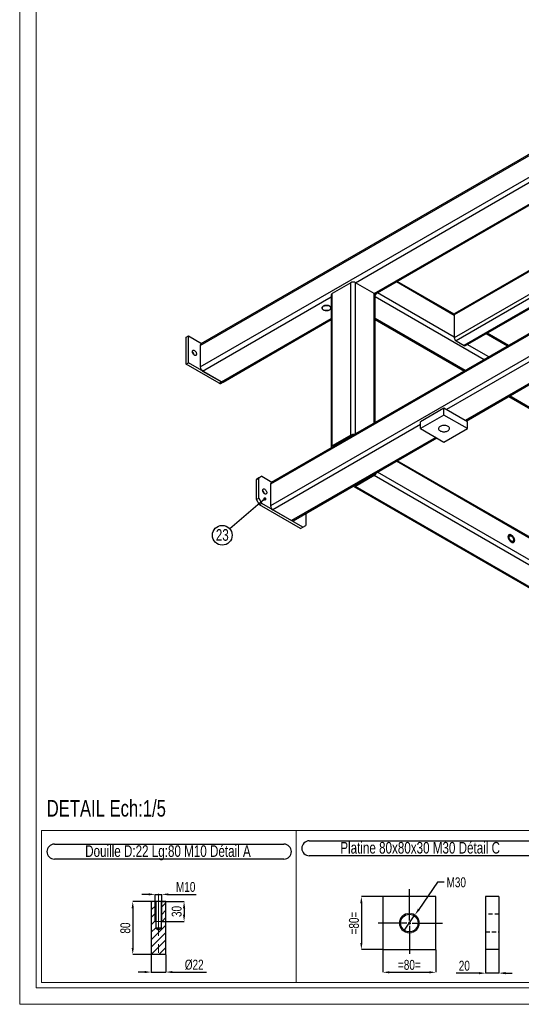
# Model space of a CAD drawing. Header units: millimetres. Extents: x 0 to 841, y 0 to 594.
# Tile 1 of 14: x 0 to 151, y 0 to 297. Entities that reach past the tile are written whole.
import ezdxf

# ---------------------------------------------------------------- set-up
doc = ezdxf.new("R2010")
doc.units = ezdxf.units.MM
doc.header["$PDSIZE"] = -1
doc.linetypes.add('CENTERX2', pattern=[20.32, 12.7, -2.54, 2.54, -2.54])
doc.linetypes.add('HIDDEN', pattern=[1.905, 1.27, -0.635])
for name, color, linetype in [('COTES', 1, 'Continuous'), ('NOTES', 6, 'Continuous'), ('TRAIT-FINS', 9, 'Continuous'), ('TRAIT-MIXTES', 3, 'CENTERX2'), ('TRAIT-TIRET', 2, 'HIDDEN')]:
    doc.layers.add(name, color=color, linetype=linetype)
doc.layers.add('TRAIT-FORT', color=4, linetype='Continuous', lineweight=25)
doc.styles.add('SLDTEXTSTYLE0', font='TXT', dxfattribs={"width": 0.75})
doc.dimstyles.new('SLDDIMSTYLE5', dxfattribs={"dimtxt": 0.18, "dimasz": 1, "dimexe": 0, "dimexo": 0.0625, "dimgap": 0, "dimtad": 0, "dimtih": 1, "dimtoh": 1, "dimdec": 0, "dimrnd": 1e-09, "dimzin": 0, "dimdsep": 46, "dimtxsty": 'Standard', "dimblk1": 'DOT', "dimblk2": 'DOT', "dimsah": 1, "dimcen": 0.09, "dimadec": 0, "dimazin": 0, "dimtfac": 1, "dimtdec": 0, "dimtofl": 0, "dimtmove": 0, "dimatfit": 3, "dimldrblk": 'DOT', "dimfxl": 1, "dimfrac": 2, "dimtolj": 1, "dimtzin": 0, "dimarcsym": 0})
doc.dimstyles.new('SLDDIMSTYLE7', dxfattribs={"dimtxt": 3, "dimasz": 2, "dimexe": 0, "dimexo": 0.0625, "dimgap": 0.75, "dimtad": 0, "dimtih": 1, "dimtoh": 1, "dimdec": 0, "dimlfac": 5, "dimrnd": 1e-09, "dimzin": 12, "dimdsep": 46, "dimtxsty": 'SLDTEXTSTYLE0', "dimblk1": 'NONE', "dimsah": 1, "dimcen": 0, "dimadec": 0, "dimazin": 3, "dimtfac": 1, "dimtdec": 0, "dimtmove": 0, "dimatfit": 3, "dimldrblk": 'NONE', "dimfxl": 1, "dimfrac": 2, "dimtolj": 1, "dimtzin": 12, "dimarcsym": 0})
doc.dimstyles.new('SLDDIMSTYLE8', dxfattribs={"dimtxt": 3, "dimasz": 2, "dimexe": 0, "dimexo": 0.0625, "dimgap": 0.75, "dimtad": 1, "dimdec": 0, "dimlfac": 5, "dimrnd": 1e-09, "dimzin": 12, "dimdsep": 46, "dimtxsty": 'SLDTEXTSTYLE0', "dimsah": 1, "dimcen": 0.09, "dimadec": 0, "dimazin": 3, "dimtfac": 1, "dimtdec": 0, "dimtofl": 0, "dimtmove": 0, "dimatfit": 3, "dimfxl": 1, "dimfrac": 2, "dimtolj": 1, "dimtzin": 12, "dimarcsym": 0})
doc.dimstyles.new('SLDDIMSTYLE9', dxfattribs={"dimtxt": 3, "dimasz": 2, "dimexe": 0, "dimexo": 0.0625, "dimgap": 0.75, "dimtad": 1, "dimdec": 0, "dimlfac": 5, "dimrnd": 1e-09, "dimzin": 12, "dimdsep": 46, "dimtxsty": 'SLDTEXTSTYLE0', "dimsah": 1, "dimcen": 0.09, "dimadec": 0, "dimazin": 3, "dimtfac": 1, "dimtdec": 0, "dimtmove": 0, "dimatfit": 0, "dimfxl": 1, "dimfrac": 2, "dimtolj": 1, "dimtzin": 12, "dimarcsym": 0})

# ---------------------------------------------------------------- blocks, each defined once
blk = doc.blocks.new('SW_NOTE_34')
at = {"layer": 'NOTES', "color": 0}
blk.add_circle((-2.27, -1.93), 2.98, dxfattribs=at)
at = {"layer": 'NOTES', "color": 0, "insert": (-2.26, -0.07), "char_height": 3.5, "attachment_point": 2, "style": 'SLDTEXTSTYLE0'}
blk.add_mtext('23', dxfattribs=at)
blk = doc.blocks.new('_Dot')
at = {"color": 0, "linetype": 'ByBlock', "lineweight": -2}
blk.add_line((-0.5, 0), (-1, 0), dxfattribs=at)
at = {"color": 0, "linetype": 'ByBlock', "const_width": 0.5}
blk.add_lwpolyline([(-0.25, 0, 1), (0.25, 0, 1)], format="xyb", close=True, dxfattribs=at)
blk = doc.blocks.new('_D_22')
at = {"layer": 'COTES', "color": 0, "lineweight": -2, "transparency": 16777216}
for p, q in [((126.05, 36.8), (120.41, 28.62)), ((128.05, 36.8), (126.05, 36.8)), ((115.87, 22.03), (119.27, 26.97))]:
    blk.add_line(p, q, dxfattribs=at)
at = {"layer": 'COTES', "color": 0, "transparency": 16777216}
blk.add_solid([(120.13, 28.81), (120.68, 28.43), (119.27, 26.97)], dxfattribs=at)
at = {"layer": 'Defpoints', "color": 0, "transparency": 16777216}
for p in [(119.27, 26.97), (115.87, 22.03)]:
    blk.add_point(p, dxfattribs=at)
at = {"layer": 'COTES', "color": 0, "transparency": 16777216, "insert": (128.8, 38.3), "char_height": 3, "attachment_point": 1, "style": 'SLDTEXTSTYLE0'}
blk.add_mtext('\\A1;M30', dxfattribs=at)
blk = doc.blocks.new('_None')
blk = doc.blocks.new('_D_23')
at = {"layer": 'COTES', "color": 0, "lineweight": -2, "transparency": 16777216}
for p, q in [((109.51, 32.5), (103.09, 32.5)), ((103.09, 30.5), (103.09, 18.5)), ((109.51, 16.5), (103.09, 16.5))]:
    blk.add_line(p, q, dxfattribs=at)
at = {"layer": 'COTES', "color": 0, "transparency": 16777216}
for points in [[(102.76, 30.5), (103.42, 30.5), (103.09, 32.5)], [(102.76, 18.5), (103.42, 18.5), (103.09, 16.5)]]:
    blk.add_solid(points, dxfattribs=at)
at = {"layer": 'Defpoints', "color": 0, "transparency": 16777216}
for p in [(109.57, 32.5), (103.09, 16.5), (109.57, 16.5)]:
    blk.add_point(p, dxfattribs=at)
at = {"layer": 'COTES', "color": 0, "transparency": 16777216, "insert": (99.34, 24.5), "char_height": 3, "attachment_point": 2, "rotation": 90, "style": 'SLDTEXTSTYLE0'}
blk.add_mtext('\\A1;=80=', dxfattribs=at)
blk = doc.blocks.new('_D_24')
at = {"layer": 'COTES', "color": 0, "lineweight": -2, "transparency": 16777216}
for p, q in [((109.57, 16.44), (109.57, 9.65)), ((125.57, 16.44), (125.57, 9.65)), ((111.57, 9.65), (123.57, 9.65))]:
    blk.add_line(p, q, dxfattribs=at)
at = {"layer": 'COTES', "color": 0, "transparency": 16777216}
for points in [[(111.57, 9.98), (111.57, 9.32), (109.57, 9.65)], [(123.57, 9.98), (123.57, 9.32), (125.57, 9.65)]]:
    blk.add_solid(points, dxfattribs=at)
at = {"layer": 'Defpoints', "color": 0, "transparency": 16777216}
for p in [(109.57, 16.5), (125.57, 16.5), (125.57, 9.65)]:
    blk.add_point(p, dxfattribs=at)
at = {"layer": 'COTES', "color": 0, "transparency": 16777216, "insert": (117.57, 13.4), "char_height": 3, "attachment_point": 2, "style": 'SLDTEXTSTYLE0'}
blk.add_mtext('\\A1;=80=', dxfattribs=at)
blk = doc.blocks.new('SW_NOTE_35')
at = {"layer": 'NOTES', "color": 0}
for p, q in [((-0.04, 4.86), (67.29, 4.86)), ((67.29, 0.34), (-0.04, 0.34))]:
    blk.add_line(p, q, dxfattribs=at)
for centre, start, end in [((-0.04, 2.6), 90, 270), ((67.29, 2.6), 270, 90)]:
    blk.add_arc(centre, 2.26, start, end, dxfattribs=at)
at = {"layer": 'NOTES', "color": 0, "insert": (33.41, 4.51), "char_height": 3.5, "attachment_point": 2, "style": 'SLDTEXTSTYLE0'}
blk.add_mtext('Platine 80x80x30 M30 Détail C', dxfattribs=at)
blk = doc.blocks.new('SW_CENTERMARKSYMBOL_8')
at = {"layer": 'TRAIT-MIXTES', "color": 0}
for p, q in [((0, 0.8), (0, 10.19)), ((-0.8, 0), (-9.39, 0)), ((0, 0), (-0.4, 0)), ((0, 0), (0, 0.4)), ((0, 0), (0, -0.4)), ((0, 0), (0.4, 0)), ((0.8, 0), (9.97, 0)), ((0, -0.8), (0, -9.25))]:
    blk.add_line(p, q, dxfattribs=at)
blk = doc.blocks.new('_D_25')
at = {"layer": 'COTES', "color": 0, "lineweight": -2, "transparency": 16777216}
for p, q in [((38.9, 33.16), (36.9, 33.16)), ((40.9, 25.07), (40.9, 33.16)), ((40.9, 33.16), (42.9, 33.16)), ((42.9, 25.07), (42.9, 33.16)), ((44.9, 33.16), (53.27, 33.16))]:
    blk.add_line(p, q, dxfattribs=at)
at = {"layer": 'COTES', "color": 0, "transparency": 16777216}
for points in [[(38.9, 33.49), (38.9, 32.83), (40.9, 33.16)], [(44.9, 33.49), (44.9, 32.83), (42.9, 33.16)]]:
    blk.add_solid(points, dxfattribs=at)
at = {"layer": 'Defpoints', "color": 0, "transparency": 16777216}
for p in [(42.9, 33.16), (40.9, 25), (42.9, 25)]:
    blk.add_point(p, dxfattribs=at)
at = {"layer": 'COTES', "color": 0, "transparency": 16777216, "insert": (50.09, 36.91), "char_height": 3, "attachment_point": 2, "style": 'SLDTEXTSTYLE0'}
blk.add_mtext('\\A1;M10', dxfattribs=at)
blk = doc.blocks.new('_D_26')
at = {"layer": 'COTES', "color": 0, "lineweight": -2, "transparency": 16777216}
for p, q in [((42.96, 31), (49.6, 31)), ((49.6, 29), (49.6, 27)), ((42.96, 25), (49.6, 25))]:
    blk.add_line(p, q, dxfattribs=at)
at = {"layer": 'COTES', "color": 0, "transparency": 16777216}
for points in [[(49.27, 29), (49.93, 29), (49.6, 31)], [(49.27, 27), (49.93, 27), (49.6, 25)]]:
    blk.add_solid(points, dxfattribs=at)
at = {"layer": 'Defpoints', "color": 0, "transparency": 16777216}
for p in [(42.9, 31), (42.9, 25), (49.6, 25)]:
    blk.add_point(p, dxfattribs=at)
at = {"layer": 'COTES', "color": 0, "transparency": 16777216, "insert": (45.85, 28), "char_height": 3, "attachment_point": 2, "rotation": 90, "style": 'SLDTEXTSTYLE0'}
blk.add_mtext('\\A1;30', dxfattribs=at)
blk = doc.blocks.new('_D_27')
at = {"layer": 'COTES', "color": 0, "lineweight": -2, "transparency": 16777216}
for p, q in [((39.64, 31), (34.11, 31)), ((34.11, 29), (34.11, 17)), ((39.64, 15), (34.11, 15))]:
    blk.add_line(p, q, dxfattribs=at)
at = {"layer": 'COTES', "color": 0, "transparency": 16777216}
for points in [[(33.78, 29), (34.44, 29), (34.11, 31)], [(33.78, 17), (34.44, 17), (34.11, 15)]]:
    blk.add_solid(points, dxfattribs=at)
at = {"layer": 'Defpoints', "color": 0, "transparency": 16777216}
for p in [(39.7, 31), (34.11, 15), (39.7, 15)]:
    blk.add_point(p, dxfattribs=at)
at = {"layer": 'COTES', "color": 0, "transparency": 16777216, "insert": (30.36, 23), "char_height": 3, "attachment_point": 2, "rotation": 90, "style": 'SLDTEXTSTYLE0'}
blk.add_mtext('\\A1;80', dxfattribs=at)
blk = doc.blocks.new('_D_28')
at = {"layer": 'COTES', "color": 0, "lineweight": -2, "transparency": 16777216}
for p, q in [((39.7, 14.94), (39.7, 9.72)), ((44.1, 14.94), (44.1, 9.72)), ((37.7, 9.72), (35.7, 9.72)), ((39.7, 9.72), (44.1, 9.72)), ((46.1, 9.72), (56.41, 9.72))]:
    blk.add_line(p, q, dxfattribs=at)
at = {"layer": 'COTES', "color": 0, "transparency": 16777216}
for points in [[(37.7, 10.06), (37.7, 9.39), (39.7, 9.72)], [(46.1, 10.06), (46.1, 9.39), (44.1, 9.72)]]:
    blk.add_solid(points, dxfattribs=at)
at = {"layer": 'Defpoints', "color": 0, "transparency": 16777216}
for p in [(39.7, 15), (44.1, 15), (39.7, 9.72)]:
    blk.add_point(p, dxfattribs=at)
at = {"layer": 'COTES', "color": 0, "transparency": 16777216, "insert": (52.66, 13.47), "char_height": 3, "attachment_point": 2, "style": 'SLDTEXTSTYLE0'}
blk.add_mtext('\\A1;%%c22', dxfattribs=at)
blk = doc.blocks.new('SW_NOTE_36')
at = {"layer": 'NOTES', "color": 0}
for p, q in [((-0.02, 4.86), (69.2, 4.86)), ((69.2, 0.34), (-0.02, 0.34))]:
    blk.add_line(p, q, dxfattribs=at)
for centre, start, end in [((-0.02, 2.6), 90, 270), ((69.2, 2.6), 270, 90)]:
    blk.add_arc(centre, 2.26, start, end, dxfattribs=at)
at = {"layer": 'NOTES', "color": 0, "insert": (34.23, 4.51), "char_height": 3.5, "attachment_point": 2, "style": 'SLDTEXTSTYLE0'}
blk.add_mtext('Douille D:22 Lg:80 M10 Détail A', dxfattribs=at)
blk = doc.blocks.new('_D_29')
at = {"layer": 'COTES', "color": 0, "lineweight": -2, "transparency": 16777216}
for p, q in [((140.59, 16.44), (140.59, 9.4)), ((144.59, 16.44), (144.59, 9.4)), ((138.59, 9.4), (131.72, 9.4)), ((144.59, 9.4), (140.59, 9.4)), ((146.59, 9.4), (148.59, 9.4))]:
    blk.add_line(p, q, dxfattribs=at)
at = {"layer": 'COTES', "color": 0, "transparency": 16777216}
for points in [[(138.59, 9.73), (138.59, 9.06), (140.59, 9.4)], [(146.59, 9.73), (146.59, 9.06), (144.59, 9.4)]]:
    blk.add_solid(points, dxfattribs=at)
at = {"layer": 'Defpoints', "color": 0, "transparency": 16777216}
for p in [(140.59, 16.5), (144.59, 16.5), (140.59, 9.4)]:
    blk.add_point(p, dxfattribs=at)
at = {"layer": 'COTES', "color": 0, "transparency": 16777216, "insert": (134.16, 13.15), "char_height": 3, "attachment_point": 2, "style": 'SLDTEXTSTYLE0'}
blk.add_mtext('\\A1;20', dxfattribs=at)

msp = doc.modelspace()

# ---------------------------------------------------------------- hatches: boundary and pattern name
at = {"layer": 'TRAIT-FINS'}
h = msp.add_hatch(dxfattribs=at)
h.set_pattern_fill('ANSI31', color=256, scale=0.5, angle=3e-322, style=0)
h.paths.add_polyline_path([(41.047794, 31.004256), (39.697794, 31.004256), (39.697794, 15.004256), (44.097794, 15.004256), (44.097794, 31.004256), (42.747794, 31.004256), (42.747794, 23.004256), (41.897794, 22.493524), (41.047794, 23.004256)], flags=0)

# ---------------------------------------------------------------- linework, layer by layer
at = {"lineweight": 18}
for p, q in [((0, 594), (0, 0)), ((5, 589), (5, 5)), ((6.574425, 6.610636), (6.574425, 52.420635)), ((6.574425, 52.420635), (83.439833, 52.420635)), ((83.439833, 6.610636), (83.439833, 52.420635)), ((83.439833, 6.610636), (83.439833, 52.420635)), ((83.439833, 52.420635), (158.540041, 52.420635)), ((6.574425, 6.610636), (83.439833, 6.610636)), ((83.439833, 6.610636), (158.540041, 6.610636)), ((836, 5), (5, 5)), ((841, 0), (0, 0))]:
    msp.add_line(p, q, dxfattribs=at)
at = {"layer": 'TRAIT-FINS', "lineweight": 18}
for p, q in [((40.897794, 31.004256), (42.897794, 31.004256)), ((40.897794, 31.004256), (40.897794, 25.004256)), ((42.897794, 31.004256), (42.897794, 25.004256)), ((40.897794, 25.004256), (42.897794, 25.004256))]:
    msp.add_line(p, q, dxfattribs=at)
msp.add_circle((117.571145, 24.500463), 3, dxfattribs=at)
at = {"layer": 'TRAIT-FORT', "lineweight": 25}
for p, q in [((54.485337, 198.770583), (176.638033, 269.287833)), ((176.845181, 269.745678), (54.692484, 199.228428)), ((54.485337, 192.238256), (176.638033, 262.755507)), ((101.331161, 217.648826), (157.125985, 249.858492)), ((106.988015, 214.383194), (159.411131, 244.646414)), ((107.217378, 214.177473), (159.529435, 244.376581)), ((166.516078, 228.441088), (131.118034, 208.006233)), ((166.427315, 228.643542), (131.273395, 208.349616)), ((168.94444, 222.902355), (131.118034, 201.065636)), ((169.37294, 221.925011), (131.648364, 200.147077)), ((181.941334, 218.253535), (75.69854, 156.920876)), ((182.148482, 218.71138), (75.905688, 157.37872)), ((99.916947, 217.648826), (94.260093, 214.383194)), ((99.916947, 171.718405), (99.916947, 217.648826)), ((106.988015, 214.383194), (101.331161, 217.648826)), ((101.331161, 172.056534), (101.331161, 217.648826)), ((131.118034, 207.802097), (113.64587, 217.888563)), ((131.13091, 208.132926), (113.938845, 218.057694)), ((170.372691, 219.644727), (134.123238, 198.718363)), ((134.498208, 198.681232), (170.461419, 219.442352)), ((93.9672, 213.974989), (93.9672, 168.044569)), ((94.260093, 168.452773), (94.260093, 214.383194)), ((106.988015, 175.322166), (106.988015, 214.383194)), ((107.280909, 175.49125), (107.280909, 213.974989)), ((131.118034, 201.269771), (107.988097, 214.6224)), ((55.192444, 191.013511), (93.9672, 213.397702)), ((181.941334, 211.721209), (75.69854, 150.388549)), ((140.112416, 194.444476), (107.280909, 213.397702)), ((131.118034, 208.006233), (131.118034, 201.065636)), ((60.849298, 187.747879), (93.9672, 206.866437)), ((61.349257, 187.698371), (93.9672, 206.528308)), ((134.455562, 191.178843), (107.280909, 206.866437)), ((107.280909, 206.528308), (134.162702, 191.009779)), ((173.986383, 205.495964), (128.731549, 179.370904)), ((147.184518, 198.527114), (140.707878, 202.265998)), ((147.477493, 198.696244), (141.000853, 202.435129)), ((50.242696, 201.21994), (50.949803, 201.628144)), ((50.242696, 193.054532), (50.242696, 201.21994)), ((50.949803, 193.462736), (50.949803, 201.628144)), ((50.949803, 201.628144), (54.899584, 199.347984)), ((131.648364, 200.147077), (134.123238, 198.718363)), ((178.58229, 201.61786), (134.388403, 176.105272)), ((134.681263, 175.936208), (178.875149, 201.448795)), ((141.526745, 195.26095), (135.050104, 198.999835)), ((54.485337, 198.770583), (54.485337, 192.238256)), ((50.242696, 193.054532), (50.949803, 193.462736)), ((60.142191, 187.339675), (50.242696, 193.054532)), ((60.849298, 187.747879), (50.949803, 193.462736)), ((55.192444, 191.013511), (60.849298, 187.747879)), ((60.142191, 187.339675), (60.849298, 187.747879)), ((60.64215, 187.290167), (61.349257, 187.698371)), ((147.477493, 183.323314), (198.26545, 154.004051)), ((198.26545, 154.342179), (147.770352, 183.492378)), ((128.024442, 179.779108), (120.953374, 175.697068)), ((128.024442, 177.737756), (128.024442, 179.779108)), ((135.09551, 175.697068), (128.024442, 179.779108)), ((128.024442, 177.737756), (120.953374, 173.655716)), ((120.953374, 173.655716), (120.953374, 175.697068)), ((135.09551, 173.655716), (128.024442, 177.737756)), ((135.09551, 173.655716), (135.09551, 175.697068)), ((120.953374, 174.88066), (76.405647, 149.163804)), ((120.953374, 173.655716), (128.024442, 169.573675)), ((128.024442, 169.573675), (135.09551, 173.655716)), ((125.549281, 171.002555), (82.062501, 145.898172)), ((82.562461, 145.848664), (125.842141, 170.833491)), ((99.916947, 171.718405), (94.260093, 168.452773)), ((100.270501, 171.514303), (94.613647, 168.248671)), ((100.270501, 171.444228), (100.270501, 171.514303)), ((94.613647, 168.178595), (94.613647, 168.248671)), ((173.102499, 129.469153), (113.64587, 163.792734)), ((173.166027, 129.77074), (113.938845, 163.961865)), ((173.102499, 122.936826), (107.988097, 160.526571)), ((71.4559, 158.349557), (72.339783, 158.859978)), ((72.163006, 158.757761), (71.4559, 158.349557)), ((71.4559, 152.225501), (71.4559, 158.349557)), ((73.04689, 159.268182), (72.163006, 158.757761)), ((72.163006, 152.633705), (72.163006, 158.757761)), ((72.339783, 158.859978), (73.04689, 159.268182)), ((73.04689, 159.268182), (76.112787, 157.498277)), ((101.331161, 156.613595), (106.988015, 159.879227)), ((106.988015, 159.470957), (101.331161, 156.205324)), ((106.988991, 159.879792), (106.928356, 159.914796)), ((244.873838, 79.871166), (106.988015, 159.470957)), ((75.69854, 156.920876), (75.69854, 150.388549)), ((100.831202, 156.155816), (238.924124, 76.436469)), ((101.331219, 156.613628), (101.270582, 156.648632)), ((239.216983, 76.605533), (101.331161, 156.205324)), ((71.4559, 152.225501), (72.163006, 152.633705)), ((72.339783, 150.694569), (71.4559, 152.225501)), ((72.163006, 152.633705), (73.04689, 151.102774)), ((73.04689, 151.102774), (72.339783, 150.694569)), ((84.714152, 143.550998), (72.339783, 150.694569)), ((85.421258, 143.959203), (73.04689, 151.102774)), ((76.405647, 149.163804), (82.062501, 145.898172)), ((86.305142, 148.009268), (86.305142, 144.469623)), ((84.714152, 143.550998), (85.421258, 143.959203)), ((85.421258, 143.959203), (86.305142, 144.469623)), ((39.697794, 31.004256), (39.697794, 15.004256)), ((41.047794, 31.004256), (39.697794, 31.004256)), ((41.047794, 31.004256), (41.047794, 23.004256)), ((42.747794, 31.004256), (41.047794, 31.004256)), ((42.747794, 23.004256), (42.747794, 31.004256)), ((44.097794, 31.004256), (42.747794, 31.004256)), ((44.097794, 15.004256), (44.097794, 31.004256)), ((109.571145, 32.500463), (109.571145, 16.500463)), ((125.571145, 32.500463), (109.571145, 32.500463)), ((125.571145, 16.500463), (125.571145, 32.500463)), ((140.593763, 32.500463), (140.593763, 16.500463)), ((144.593763, 32.500463), (140.593763, 32.500463)), ((144.593763, 32.500463), (144.593763, 16.500463)), ((41.047794, 23.004256), (41.897794, 22.493524)), ((42.747794, 23.004256), (41.047794, 23.004256)), ((41.897794, 22.493524), (42.747794, 23.004256)), ((44.097794, 15.004256), (39.697794, 15.004256)), ((109.571145, 16.500463), (125.571145, 16.500463)), ((144.593763, 16.500463), (140.593763, 16.500463))]:
    msp.add_line(p, q, dxfattribs=at)
at = {"layer": 'TRAIT-FORT', "lineweight": 25, "flags": 128}
for points in [[(93.571813, 209.473876), (93.382583, 209.382676), (93.168184, 209.312447), (92.935509, 209.265446), (92.692036, 209.243184), (92.44559, 209.246377), (92.204092, 209.274923), (91.975304, 209.327902), (91.76658, 209.403614), (91.584628, 209.499623), (91.435296, 209.612846), (91.323383, 209.739641), (91.252488, 209.875935), (91.224888, 210.017346), (91.24147, 210.15933), (91.301702, 210.297323), (91.403647, 210.426889), (91.54403, 210.543865), (91.718337, 210.644491), (91.920968, 210.725532), (92.145408, 210.784384), (92.384444, 210.819155), (92.630394, 210.828728), (92.875352, 210.812795), (93.111445, 210.771867), (93.331085, 210.707262), (93.527213, 210.621054), (93.693525, 210.516015), (93.824675, 210.395521), (93.916449, 210.263445), (93.965896, 210.124031), (93.9672, 210.117072)], [(93.571813, 210.596438), (93.382583, 210.687638), (93.168184, 210.757867), (92.935509, 210.804868), (92.692036, 210.82713), (92.44559, 210.823937), (92.204092, 210.795391), (91.975304, 210.742412), (91.76658, 210.6667), (91.584628, 210.570691), (91.435296, 210.457468), (91.323383, 210.330673), (91.252488, 210.194379), (91.224888, 210.052968), (91.24147, 209.910984), (91.301702, 209.772991), (91.403647, 209.643425), (91.54403, 209.526449), (91.718337, 209.425823), (91.920968, 209.344782), (92.145408, 209.28593), (92.384444, 209.251159), (92.630394, 209.241586), (92.875352, 209.257519), (93.111445, 209.298447), (93.331085, 209.363052), (93.527213, 209.44926), (93.693525, 209.554299), (93.824675, 209.674793), (93.916449, 209.806869), (93.965896, 209.946283), (93.9672, 209.953242)], [(53.336288, 196.167751), (53.320776, 196.017721), (53.275016, 195.893125), (53.201303, 195.800209), (53.103334, 195.743635), (52.986022, 195.726238), (52.855248, 195.74889), (52.71757, 195.810456), (52.579892, 195.907849), (52.449118, 196.036185), (52.331805, 196.189029), (52.233836, 196.358716), (52.160124, 196.536738), (52.114364, 196.714168), (52.098851, 196.882108), (52.114364, 197.032138), (52.160124, 197.156735), (52.233836, 197.24965), (52.331805, 197.306224), (52.449118, 197.323622), (52.579892, 197.300969), (52.71757, 197.239403), (52.855248, 197.14201), (52.986022, 197.013674), (53.103334, 196.86083), (53.201303, 196.691143), (53.275016, 196.513121), (53.320776, 196.335692), (53.336288, 196.167751)], [(126.853296, 174.331804), (126.676505, 174.211302), (126.536482, 174.075646), (126.437047, 173.928535), (126.380911, 173.773982), (126.369607, 173.616204), (126.403442, 173.459503), (126.481494, 173.308154), (126.601634, 173.166286), (126.760584, 173.037768), (126.954009, 172.926106), (127.176632, 172.834346), (127.422382, 172.764991), (127.684554, 172.719933), (127.955998, 172.7004), (128.229308, 172.706926), (128.49703, 172.739332), (128.751861, 172.796735), (128.986851, 172.877568), (129.195588, 172.979628), (129.372379, 173.100129), (129.512402, 173.235786), (129.611838, 173.382897), (129.667973, 173.537449), (129.679277, 173.695228), (129.645442, 173.851929), (129.56739, 174.003278), (129.44725, 174.145146), (129.2883, 174.273664), (129.094875, 174.385326), (128.872252, 174.477085), (128.626502, 174.546441), (128.36433, 174.591499), (128.092887, 174.611032), (127.819576, 174.604506), (127.551854, 174.5721), (127.297023, 174.514697), (127.062034, 174.433863), (126.853296, 174.331804)], [(73.930773, 155.389696), (74.068451, 155.292303), (74.199225, 155.163967), (74.316538, 155.011123), (74.414507, 154.841436), (74.488219, 154.663414), (74.533979, 154.485984), (74.549492, 154.318044), (74.533979, 154.168014), (74.488219, 154.043417), (74.414507, 153.950502), (74.316538, 153.893928), (74.199225, 153.87653), (74.068451, 153.899183), (73.930773, 153.960749), (73.793095, 154.058142), (73.662321, 154.186478), (73.545009, 154.339322), (73.44704, 154.509009), (73.373327, 154.687031), (73.327567, 154.864461), (73.312055, 155.032401), (73.327567, 155.182431), (73.373327, 155.307028), (73.44704, 155.399943), (73.545009, 155.456517), (73.662321, 155.473915), (73.793095, 155.451262), (73.930773, 155.389696)], [(148.353762, 141.561841), (148.183228, 141.642041), (148.018502, 141.683013), (147.865192, 141.683363), (147.72852, 141.643079), (147.61314, 141.563533), (147.522981, 141.447433), (147.461113, 141.298734), (147.429643, 141.122499), (147.429643, 140.924729), (147.461113, 140.712159), (147.522981, 140.492029), (147.61314, 140.271834), (147.72852, 140.059073), (147.865192, 139.860991), (148.018502, 139.684334), (148.183228, 139.535117), (148.353762, 139.418422), (148.524296, 139.338223), (148.689022, 139.29725), (148.842332, 139.2969), (148.979004, 139.337184), (149.094384, 139.41673), (149.184543, 139.53283), (149.246411, 139.681529), (149.277881, 139.857764), (149.277881, 140.055534), (149.246411, 140.268104), (149.184543, 140.488234), (149.094384, 140.708429), (148.979004, 140.92119), (148.842332, 141.119272), (148.689022, 141.29593), (148.524296, 141.445146), (148.353762, 141.561841)], [(148.353762, 141.561841), (148.524296, 141.445146), (148.689022, 141.29593), (148.842332, 141.119272), (148.979004, 140.92119), (149.094384, 140.708429), (149.184543, 140.488234), (149.246411, 140.268104), (149.277881, 140.055534), (149.277881, 139.857764), (149.246411, 139.681529), (149.184543, 139.53283), (149.094384, 139.41673), (148.979004, 139.337184), (148.842332, 139.2969), (148.689022, 139.29725), (148.524296, 139.338223), (148.353762, 139.418422), (148.183228, 139.535117), (148.018502, 139.684334), (147.865192, 139.860991), (147.72852, 140.059073), (147.61314, 140.271834), (147.522981, 140.492029), (147.461113, 140.712159), (147.429643, 140.924729), (147.429643, 141.122499), (147.461113, 141.298734), (147.522981, 141.447433), (147.61314, 141.563533), (147.72852, 141.643079), (147.865192, 141.683363), (148.018502, 141.683013), (148.183228, 141.642041), (148.353762, 141.561841)], [(148.353762, 141.255639), (148.496269, 141.155474), (148.632112, 141.024199), (148.75494, 140.867951), (148.859009, 140.694038), (148.939453, 140.510589), (148.992511, 140.326184), (149.015702, 140.149445), (149.007942, 139.988636), (148.969592, 139.851277), (148.902447, 139.74379), (148.809647, 139.6712), (148.695529, 139.636903), (148.565431, 139.642502), (148.425435, 139.687736), (148.282089, 139.770488), (148.142093, 139.88689), (148.011995, 140.031499), (147.897877, 140.197554), (147.805077, 140.377288), (147.737932, 140.5623), (147.699582, 140.743936), (147.691822, 140.913705), (147.715013, 141.063669), (147.768071, 141.186814), (147.848515, 141.277383), (147.952584, 141.331141), (148.075412, 141.345575), (148.211255, 141.320009), (148.353762, 141.255639)]]:
    msp.add_lwpolyline(points, dxfattribs=at)
at = {"layer": 'TRAIT-FORT', "lineweight": 25}
msp.add_circle((117.571145, 24.500463), 2.65, dxfattribs=at)
for centre, radius, start, end in [((100.624054, 216.284115), 1.537022, 62.60967224, 117.39032776), ((94.467657, 213.925083), 0.502939, 114.37465829, 174.30520075), ((106.780451, 213.925083), 0.502939, 5.69479925, 65.62534171), ((106.026251, 214.938543), 1.688063, 318.00924891, 341.98902069), ((93.253347, 209.93102), 0.7377, 14.60810194, 64.42444094), ((93.253347, 210.139294), 0.7377, 295.57555906, 345.3918981), ((131.485536, 208.046798), 0.369733, 125.01333287, 186.29884752), ((54.975339, 198.824669), 0.492978, 125.01333285, 186.29884754), ((132.269446, 201.118031), 1.152604, 182.60547849, 237.39452166), ((51.25095, 195.678268), 1.384741, 8.14298259, 51.85164087), ((134.342928, 199.025024), 0.377233, 234.38242252, 294.30711905), ((56.020553, 192.308117), 1.536805, 182.60547849, 237.39452166), ((60.435111, 187.748556), 0.502977, 234.38242252, 294.30711905), ((61.142218, 188.15676), 0.502977, 234.38242252, 294.30711905), ((100.626156, 170.344287), 1.546343, 76.96968962, 117.29911081), ((100.59844, 170.906105), 0.690977, 95.7453234, 118.33346794), ((94.40959, 168.048209), 0.431302, 110.28053269, 208.54907769), ((94.73392, 168.000199), 0.276051, 115.82949038, 158.96428712), ((106.152856, 160.772043), 1.546065, 302.69615379, 343.02901702), ((106.625432, 160.4672), 0.690781, 301.66075362, 324.24113334), ((72.464153, 153.828561), 1.384741, 8.14298377, 51.85163969), ((76.188542, 156.974962), 0.492978, 125.01333287, 186.29884752), ((101.055563, 156.537183), 0.431375, 211.45584859, 309.70851304), ((101.176125, 156.842054), 0.276097, 261.05309307, 304.16145604), ((77.233756, 150.45841), 1.536805, 182.60547849, 237.39452166), ((82.355421, 146.307053), 0.502977, 234.38242252, 294.30711905)]:
    msp.add_arc(centre, radius, start, end, dxfattribs=at)
at = {"layer": 'TRAIT-MIXTES', "lineweight": 18}
msp.add_line((41.897794, 33.3522), (41.897794, 13.270646), dxfattribs=at)
at = {"layer": 'TRAIT-TIRET'}
for p, q in [((144.593763, 27.150463), (140.593763, 27.150463)), ((140.593763, 21.850463), (144.593763, 21.850463))]:
    msp.add_line(p, q, dxfattribs=at)

# ---------------------------------------------------------------- block references
at = {"layer": 'NOTES'}
for name, p in [('SW_NOTE_34', (63.384383, 143.398624)), ('SW_NOTE_36', (10.507046, 43.45316)), ('SW_NOTE_35', (87.418645, 44.458042))]:
    msp.add_blockref(name, p, dxfattribs=at)
at = {"layer": 'TRAIT-MIXTES'}
msp.add_blockref('SW_CENTERMARKSYMBOL_8', (117.571145, 24.500463), dxfattribs=at)

# ---------------------------------------------------------------- texts
at = {"layer": 'NOTES', "insert": (8.161381, 61.619694), "char_height": 5, "attachment_point": 1, "style": 'SLDTEXTSTYLE0'}
msp.add_mtext('DETAIL Ech:1/5', dxfattribs=at)

# ---------------------------------------------------------------- dimensions: what is measured, and where the dimension line sits
at = {"layer": 'COTES'}
for base, p1, p2, text, picture, middle in [((42.897794, 33.160558), (40.897794, 25.004256), (42.897794, 25.004256), 'M<>', '_D_25', (50.085294, 33.160558)), ((39.697794, 9.724912), (44.097794, 15.004256), (39.697794, 15.004256), '%%c<>', '_D_28', (52.656754, 9.724912))]:
    dim = msp.add_linear_dim(base=base, p1=p1, p2=p2, text=text, dimstyle='SLDDIMSTYLE9', dxfattribs=at)
    dim.commit()
    dim.dimension.update_dxf_attribs({"geometry": picture, "text_midpoint": middle, "dimtype": 160})
dim = msp.add_diameter_dim_2p(p1=(115.868963, 22.030123), p2=(119.273327, 26.970802), text='M<>', dimstyle='SLDDIMSTYLE7', override={"dimpost": '<>'}, dxfattribs=at)
dim.commit()
dim.dimension.update_dxf_attribs({"geometry": '_D_22', "text_midpoint": (131.61161, 36.804347), "dimtype": 163})
for base, p1, p2, dimstyle, picture, middle in [((34.110287, 15.004256), (39.697794, 31.004256), (39.697794, 15.004256), 'SLDDIMSTYLE8', '_D_27', (34.110287, 23.004256)), ((49.598847, 25.004256), (42.897794, 31.004256), (42.897794, 25.004256), 'SLDDIMSTYLE9', '_D_26', (49.598847, 28.004256))]:
    dim = msp.add_linear_dim(base=base, p1=p1, p2=p2, angle=90, dimstyle=dimstyle, dxfattribs=at)
    dim.commit()
    dim.dimension.update_dxf_attribs({"geometry": picture, "text_midpoint": middle, "dimtype": 160})
for base, p1, p2, angle, picture, middle in [((103.090735, 16.500463), (109.571145, 32.500463), (109.571145, 16.500463), 90, '_D_23', (103.090735, 24.500463)), ((125.571145, 9.65048), (109.571145, 16.500463), (125.571145, 16.500463), 0, '_D_24', (117.571145, 9.65048))]:
    dim = msp.add_linear_dim(base=base, p1=p1, p2=p2, angle=angle, text='=<>=', dimstyle='SLDDIMSTYLE8', dxfattribs=at)
    dim.commit()
    dim.dimension.update_dxf_attribs({"geometry": picture, "text_midpoint": middle, "dimtype": 160})
dim = msp.add_linear_dim(base=(140.593763, 9.395786), p1=(144.593763, 16.500463), p2=(140.593763, 16.500463), dimstyle='SLDDIMSTYLE9', dxfattribs=at)
dim.commit()
dim.dimension.update_dxf_attribs({"geometry": '_D_29', "text_midpoint": (134.156263, 9.395786), "dimtype": 160})

# ---------------------------------------------------------------- leaders
at = {"layer": 'NOTES'}
msp.add_leader([(73.969349, 152.428239), (63.384383, 143.398624)], dimstyle='SLDDIMSTYLE5', dxfattribs=at)

doc.saveas('drawing.dxf')
